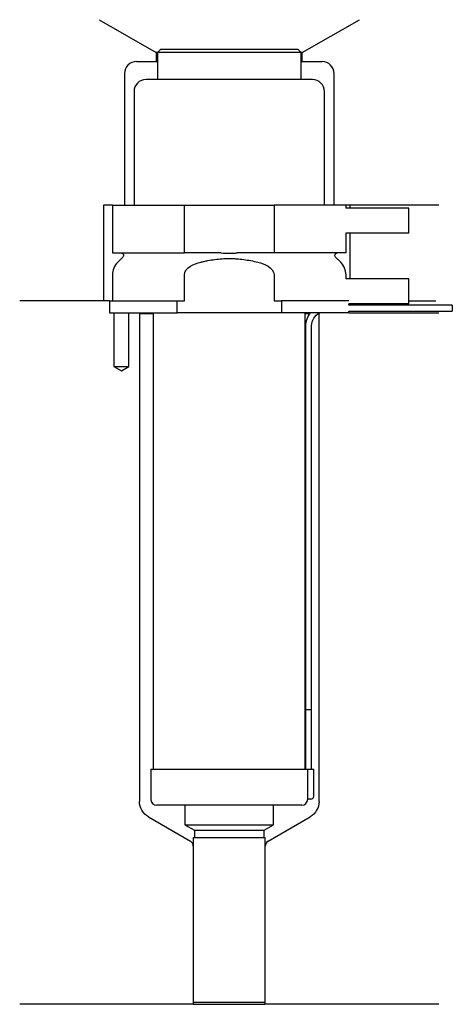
# Model space of a CAD drawing. Header units: millimetres. Extents: x 33 to 105, y 236 to 401.
import ezdxf

# ---------------------------------------------------------------- set-up
doc = ezdxf.new("R2010")
doc.units = ezdxf.units.MM
for name, color, linetype in [('201', 7, 'Continuous'), ('30', 7, 'Continuous'), ('32', 7, 'Continuous')]:
    doc.layers.add(name, color=color, linetype=linetype)

msp = doc.modelspace()

# ---------------------------------------------------------------- linework, layer by layer
at = {"layer": '201', "color": 113}
for p, q in [((46.4, 401.03), (55.92, 395.53)), ((80.32, 395.53), (89.85, 401.03)), ((56.12, 395.53), (55.92, 395.53)), ((55.92, 395.53), (55.92, 394.03)), ((80.32, 395.53), (80.12, 395.53)), ((80.32, 394.03), (80.32, 395.53)), ((52.62, 394.03), (55.92, 394.03)), ((55.92, 394.03), (56.12, 394.03)), ((80.12, 394.03), (80.32, 394.03)), ((80.32, 394.03), (83.62, 394.03)), ((50.62, 392.03), (50.62, 370.03)), ((85.62, 370.03), (85.62, 392.03)), ((48.62, 370.03), (47.12, 370.03)), ((47.12, 370.03), (47.12, 354.03)), ((103.12, 370.03), (87.62, 370.03)), ((88.25, 370.03), (88.25, 369.53)), ((88.25, 365.33), (88.25, 357.73)), ((48.12, 354.03), (33.12, 354.03)), ((47.12, 354.03), (33.12, 354.03)), ((48.12, 354.03), (48.12, 352.03)), ((98.12, 354.03), (102.6, 354.03)), ((98.12, 354.03), (102.6, 354.03)), ((48.87, 352.03), (48.87, 343.03)), ((51.37, 343.03), (51.37, 352.03)), ((53.02, 352.03), (53.12, 351.93)), ((53.12, 351.93), (55.42, 351.93)), ((53.12, 351.93), (53.12, 270.37)), ((80.82, 351.93), (81.57, 351.93)), ((83.02, 351.93), (83.12, 351.93)), ((83.12, 351.93), (83.22, 352.03)), ((83.12, 270.37), (83.12, 351.93)), ((88.12, 352.03), (103.12, 352.03)), ((48.87, 343.03), (50.12, 342.31)), ((50.12, 342.31), (51.37, 343.03)), ((54.62, 267.77), (61.62, 263.74)), ((74.63, 263.74), (81.62, 267.77)), ((62.12, 262.87), (62.12, 236.45)), ((74.13, 236.45), (74.13, 262.87)), ((62.12, 236.45), (33.12, 236.45)), ((62.12, 236.45), (74.13, 236.45)), ((103.12, 236.45), (74.13, 236.45))]:
    msp.add_line(p, q, dxfattribs=at)
for centre, radius, start, end in [((52.62, 392.03), 2, 90, 180), ((83.62, 392.03), 2, 0, 90), ((61.12, 262.87), 1, 0, 60), ((75.13, 262.87), 1, 120, 180)]:
    msp.add_arc(centre, radius, start, end, dxfattribs=at)
at = {"layer": '201', "color": 113, "extrusion": (0, 0, -1)}
for centre, start, end in [((-56.12, 270.37), 300, 360), ((-80.12, 270.37), 180, 240)]:
    msp.add_arc(centre, 3, start, end, dxfattribs=at)
at = {"layer": '30', "color": 113}
for p, q in [((56.62, 396.03), (56.12, 395.53)), ((80.12, 395.53), (56.12, 395.53)), ((56.12, 395.53), (56.12, 391.03)), ((79.62, 396.03), (56.62, 396.03)), ((80.12, 395.53), (79.62, 396.03)), ((80.12, 391.03), (80.12, 395.53)), ((82.02, 391.03), (54.22, 391.03)), ((52.22, 389.03), (52.22, 370.03)), ((84.02, 370.03), (84.02, 389.03)), ((48.62, 370.03), (60.62, 370.03)), ((48.62, 370.03), (48.62, 362.03)), ((60.62, 370.03), (75.62, 370.03)), ((60.62, 362.03), (60.62, 370.03)), ((87.62, 370.03), (75.62, 370.03)), ((75.62, 370.03), (75.62, 362.03)), ((87.62, 369.53), (87.62, 370.03)), ((87.62, 362.03), (87.62, 365.33)), ((48.62, 362.03), (60.62, 362.03)), ((50.36, 361.34), (49.5, 360.49)), ((66.78, 362.03), (60.62, 362.03)), ((75.62, 362.03), (69.46, 362.03)), ((87.62, 362.03), (75.62, 362.03)), ((86.74, 360.49), (85.89, 361.34)), ((48.62, 358.37), (48.62, 354.03)), ((60.62, 354.03), (60.62, 358.37)), ((75.62, 358.37), (75.62, 354.03)), ((87.62, 357.73), (87.62, 358.37)), ((48.12, 354.03), (48.12, 352.03)), ((48.12, 354.03), (59.4, 354.03)), ((59.4, 352.03), (59.4, 354.03)), ((59.4, 354.03), (60.62, 354.03)), ((75.62, 354.03), (76.84, 354.03)), ((76.84, 354.03), (76.84, 352.03)), ((88.08, 354.03), (76.84, 354.03)), ((88.12, 353.33), (88.12, 353.53)), ((105.37, 353.33), (88.12, 353.33)), ((88.12, 352.03), (88.12, 352.33)), ((88.12, 352.33), (105.37, 352.33)), ((105.37, 353.33), (105.37, 352.33)), ((48.12, 352.03), (59.4, 352.03)), ((48.87, 352.03), (48.87, 343.03)), ((51.37, 343.03), (51.37, 352.03)), ((55.42, 352.03), (55.42, 275.73)), ((76.84, 352.03), (59.4, 352.03)), ((88.12, 352.03), (76.84, 352.03)), ((80.82, 275.73), (80.82, 352.03)), ((80.87, 349.83), (80.87, 285.73)), ((81.87, 285.73), (81.87, 349.83)), ((48.87, 343.03), (51.37, 343.03)), ((80.87, 285.73), (80.87, 275.73)), ((80.87, 285.73), (81.87, 285.73)), ((80.87, 285.73), (81.87, 285.73)), ((81.87, 275.73), (81.87, 285.73)), ((55.02, 275.73), (55.02, 270.73)), ((55.02, 275.73), (81.2, 275.73)), ((81.2, 275.73), (82.22, 275.73)), ((81.2, 275.73), (81.2, 271.23)), ((82.22, 271.23), (82.22, 275.73)), ((81.72, 270.73), (81.22, 270.73)), ((80.22, 269.73), (56.02, 269.73)), ((60.72, 269.73), (60.72, 266.45)), ((75.52, 266.45), (75.52, 269.73)), ((60.72, 266.45), (75.52, 266.45)), ((60.72, 266.45), (62.32, 265.53)), ((62.32, 265.53), (62.32, 264.33)), ((62.32, 265.53), (73.93, 265.53)), ((73.93, 265.53), (75.52, 266.45)), ((73.93, 264.33), (73.93, 265.53)), ((62.12, 264.33), (62.12, 236.83)), ((62.12, 264.33), (74.13, 264.33)), ((74.13, 236.83), (74.13, 264.33)), ((62.12, 236.83), (74.13, 236.83))]:
    msp.add_line(p, q, dxfattribs=at)
for centre, radius, start, end in [((54.22, 389.03), 2, 90, 180), ((82.02, 389.03), 2, 0, 90), ((51.62, 358.37), 3, 135, 180), ((84.62, 358.37), 3, 0, 45), ((84.37, 349.83), 3.5, 141.0539, 180), ((56.02, 270.73), 1, 180, 270), ((80.22, 270.73), 1, -90, 0), ((81.72, 271.23), 0.5, -90, 0)]:
    msp.add_arc(centre, radius, start, end, dxfattribs=at)
at = {"layer": '30', "color": 113, "extrusion": (0, 0, -1)}
for centre, radius, start, end in [((-50.07, 361.63), 0.4, 90, 225), ((-86.17, 361.63), 0.4, -45, 90), ((-84.37, 349.83), 2.5, 0, 61.6416)]:
    msp.add_arc(centre, radius, start, end, dxfattribs=at)
at = {"layer": '30', "color": 113}
for points, knots in [([(60.62, 358.37), (60.62, 358.99), (61.12, 359.49), (62.17, 360.14), (62.76, 360.34), (63.35, 360.49)], [0, 0, 0, 0, 0.5, 0.5, 1, 1, 1, 1]), ([(63.35, 360.49), (63.55, 360.54), (63.74, 360.59), (64.14, 360.68), (64.34, 360.72), (64.93, 360.83), (65.32, 360.9), (66.52, 361.06), (67.32, 361.11), (68.32, 361.11), (68.53, 361.11), (68.93, 361.09), (69.13, 361.08), (69.74, 361.04), (70.14, 361), (71.33, 360.84), (72.12, 360.69), (72.89, 360.49)], [0, 0, 0, 0, 0.0625, 0.0625, 0.125, 0.125, 0.25, 0.25, 0.5, 0.5, 0.5625, 0.5625, 0.625, 0.625, 0.75, 0.75, 1, 1, 1, 1]), ([(66.78, 362.03), (67.23, 362.03), (67.67, 362.02), (68.23, 362.02), (68.34, 362.02), (68.57, 362.02), (68.68, 362.02), (69.02, 362.03), (69.24, 362.03), (69.46, 362.03)], [0, 0, 0, 0, 0.5, 0.5, 0.625, 0.625, 0.75, 0.75, 1, 1, 1, 1]), ([(72.89, 360.49), (73.49, 360.34), (74.07, 360.14), (75.12, 359.49), (75.62, 358.98), (75.62, 358.37)], [0, 0, 0, 0, 0.5, 0.5, 1, 1, 1, 1]), ([(81.2, 271.23), (81.2, 271.17), (81.2, 271.12), (81.2, 271.01), (81.2, 270.96), (81.2, 270.87), (81.21, 270.84), (81.21, 270.78), (81.21, 270.76), (81.21, 270.74), (81.22, 270.73), (81.22, 270.73)], [0, 0, 0, 0, 0.208202, 0.208202, 0.416635, 0.416635, 0.625338, 0.625338, 0.835614, 0.835614, 1, 1, 1, 1])]:
    msp.add_open_spline(points, degree=3, knots=knots, dxfattribs=at)
at = {"layer": '32', "color": 113}
for p, q in [((98.12, 369.53), (87.58, 369.53)), ((98.12, 365.33), (98.12, 369.53)), ((98.12, 365.33), (87.58, 365.33)), ((98.12, 357.73), (87.58, 357.73)), ((98.12, 353.53), (98.12, 357.73)), ((98.12, 353.53), (88.08, 353.53))]:
    msp.add_line(p, q, dxfattribs=at)

doc.saveas('drawing.dxf')
